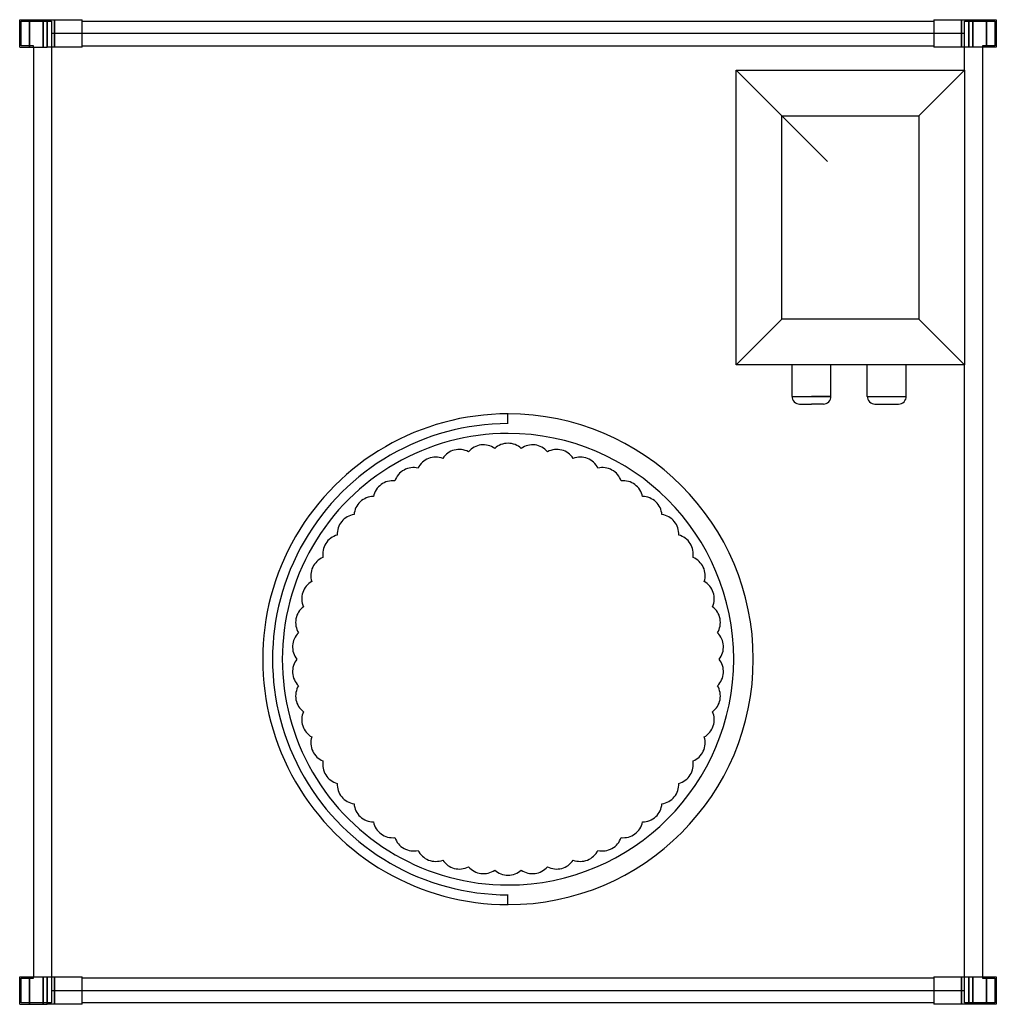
# Model space of a CAD drawing. Header units: millimetres. Extents: x -321 to 321, y -1 to 646.
import ezdxf

# ---------------------------------------------------------------- set-up
doc = ezdxf.new("R2010")
doc.units = ezdxf.units.MM
doc.layers.add('HIDDEN', color=7, linetype='Continuous')
doc.layers.add('THICK', color=7, linetype='Continuous')

msp = doc.modelspace()

# ---------------------------------------------------------------- linework, layer by layer
at = {"layer": 'HIDDEN'}
for p, q in [((-321, 646), (-321, 646)), ((-321, 646), (-321, 646)), ((-320, 645), (-300, 645)), ((-320, 628.88), (-320, 645)), ((-320, 645), (-320, 645)), ((-314.5, 627.88), (-314.5, 646)), ((-314.5, 646), (-314.5, 627.88)), ((-305.5, 646), (-305.5, 627.88)), ((-305.5, 627.88), (-305.5, 646)), ((-303, 646), (-303, 627.88)), ((-300, 645), (-300, 636.88)), ((-300, 645), (-300, 645)), ((-298.1, 646), (-298.1, 636.88)), ((-298.1, 636.88), (-298.1, 646)), ((-298.1, 646), (-298.1, 627.88)), ((-280, 646), (-280, 646)), ((-280, 646), (-280, 646)), ((-280, 645), (-280, 645)), ((-280, 645), (-280, 645)), ((280, 646), (280, 646)), ((280, 646), (280, 646)), ((280, 645), (280, 645)), ((280, 645), (280, 645)), ((298.1, 636.88), (298.1, 646)), ((298.1, 627.88), (298.1, 646)), ((298.1, 646), (298.1, 636.88)), ((300, 636.88), (300, 645)), ((300, 645), (320, 645)), ((300, 645), (300, 645)), ((303, 627.88), (303, 646)), ((305.5, 646), (305.5, 627.88)), ((305.5, 627.88), (305.5, 646)), ((314.5, 627.88), (314.5, 646)), ((314.5, 646), (314.5, 627.88)), ((320, 645), (320, 628.88)), ((320, 645), (320, 645)), ((321, 646), (321, 646)), ((321, 646), (321, 646)), ((-300, 636.88), (-300, 636.88)), ((-298.1, 636.88), (-300, 636.88)), ((-300, 636.88), (-300, 8.12)), ((-280.1, 636.88), (-298.1, 636.88)), ((-298.1, 627.88), (-298.1, 636.88)), ((-280, 636.88), (-280.1, 636.88)), ((-280, 636.88), (-280, 636.88)), ((280, 636.88), (-280, 636.88)), ((280.1, 636.88), (280, 636.88)), ((280, 636.88), (280, 636.88)), ((298.1, 636.88), (280.1, 636.88)), ((300, 636.88), (298.1, 636.88)), ((298.1, 636.88), (298.1, 627.88)), ((300, 636.88), (300, 636.88)), ((300, 612.75), (300, 636.88)), ((-321, 627.88), (-321, 627.88)), ((-321, 627.88), (-321, 627.88)), ((-312, 628.88), (-320, 628.88)), ((-320, 628.88), (-320, 628.88)), ((-312, 627.88), (-312, 628.88)), ((-312, 628.88), (-312, 628.88)), ((-312, 627.88), (-312, 627.88)), ((-312, 627.88), (-312, 627.88)), ((-300, 627.88), (-300, 627.88)), ((-280, 628.88), (-280, 628.88)), ((-280, 628.88), (-280, 628.88)), ((-280, 627.88), (-280, 627.88)), ((-280, 627.88), (-280, 627.88)), ((-280, 627.88), (-280, 627.88)), ((280, 628.88), (280, 628.88)), ((280, 628.88), (280, 628.88)), ((280, 627.88), (280, 627.88)), ((280, 627.88), (280, 627.88)), ((280, 627.88), (280, 627.88)), ((300, 627.88), (300, 627.88)), ((312, 628.88), (312, 627.88)), ((320, 628.88), (312, 628.88)), ((312, 628.88), (312, 628.88)), ((312, 627.88), (312, 627.88)), ((312, 627.88), (312, 627.88)), ((320, 628.88), (320, 628.88)), ((321, 627.88), (321, 627.88)), ((321, 627.88), (321, 627.88)), ((150, 612.75), (150, 612.75)), ((300, 612.75), (300, 612.75)), ((150, 419.25), (150, 419.25)), ((300, 8.12), (300, 419.25)), ((300, 419.25), (300, 419.25)), ((186.7, 398.45), (199.5, 398.45)), ((199.5, 398.45), (212.3, 398.45)), ((236.2, 398.45), (249, 398.45)), ((249, 398.45), (261.8, 398.45)), ((0, 387), (0, 387)), ((0, 380.55), (0, 387)), ((0, 380.55), (0, 380.55)), ((-8.71, 364.26), (-8.71, 364.26)), ((8.71, 364.26), (8.71, 364.26)), ((-42.89, 357.74), (-42.89, 357.74)), ((-26.01, 362.08), (-26.01, 362.08)), ((26.01, 362.08), (26.01, 362.08)), ((42.89, 357.74), (42.89, 357.74)), ((-59.09, 351.33), (-59.09, 351.33)), ((59.09, 351.33), (59.09, 351.33)), ((-74.36, 342.93), (-74.36, 342.93)), ((74.36, 342.93), (74.36, 342.93)), ((-88.47, 332.69), (-88.47, 332.69)), ((88.47, 332.69), (88.47, 332.69)), ((-101.17, 320.76), (-101.17, 320.76)), ((101.17, 320.76), (101.17, 320.76)), ((-112.28, 307.33), (-112.28, 307.33)), ((112.28, 307.33), (112.28, 307.33)), ((-121.62, 292.61), (-121.62, 292.61)), ((121.62, 292.61), (121.62, 292.61)), ((-129.04, 276.84), (-129.04, 276.84)), ((129.04, 276.84), (129.04, 276.84)), ((-134.43, 260.26), (-134.43, 260.26)), ((134.43, 260.26), (134.43, 260.26)), ((-137.69, 243.14), (-137.69, 243.14)), ((137.69, 243.14), (137.69, 243.14)), ((-138.79, 225.75), (-138.79, 225.75)), ((138.79, 225.75), (138.79, 225.75)), ((-137.69, 208.36), (-137.69, 208.36)), ((137.69, 208.36), (137.69, 208.36)), ((-134.43, 191.24), (-134.43, 191.24)), ((134.43, 191.24), (134.43, 191.24)), ((-129.04, 174.66), (-129.04, 174.66)), ((129.04, 174.66), (129.04, 174.66)), ((-121.62, 158.89), (-121.62, 158.89)), ((121.62, 158.89), (121.62, 158.89)), ((-112.28, 144.17), (-112.28, 144.17)), ((112.28, 144.17), (112.28, 144.17)), ((-101.17, 130.74), (-101.17, 130.74)), ((101.17, 130.74), (101.17, 130.74)), ((-88.47, 118.81), (-88.47, 118.81)), ((88.47, 118.81), (88.47, 118.81)), ((-74.36, 108.57), (-74.36, 108.57)), ((74.36, 108.57), (74.36, 108.57)), ((-59.09, 100.17), (-59.09, 100.17)), ((59.09, 100.17), (59.09, 100.17)), ((-42.89, 93.76), (-42.89, 93.76)), ((42.89, 93.76), (42.89, 93.76)), ((-26.01, 89.42), (-26.01, 89.42)), ((-8.71, 87.24), (-8.71, 87.24)), ((8.71, 87.24), (8.71, 87.24)), ((26.01, 89.42), (26.01, 89.42)), ((0, 70.95), (0, 70.95)), ((0, 64.5), (0, 70.95)), ((0, 64.5), (0, 64.5)), ((-321, 17.12), (-321, 17.12)), ((-321, 17.12), (-321, 17.12)), ((-320, 16.12), (-312, 16.12)), ((-320, 0), (-320, 16.12)), ((-320, 16.12), (-320, 16.12)), ((-314.5, -1), (-314.5, 17.12)), ((-314.5, 17.12), (-314.5, -1)), ((-312, 16.12), (-312, 17.12)), ((-312, 17.12), (-312, 17.12)), ((-312, 17.12), (-312, 17.12)), ((-312, 16.12), (-312, 16.12)), ((-305.5, -1), (-305.5, 17.12)), ((-305.5, 17.12), (-305.5, -1)), ((-303, 17.12), (-303, -1)), ((-300, 17.12), (-300, 17.12)), ((-298.1, 8.12), (-298.1, 17.12)), ((-298.1, 17.12), (-298.1, -1)), ((-280, 17.12), (-280, 17.12)), ((-280, 17.12), (-280, 17.12)), ((-280, 17.12), (-280, 17.12)), ((-280, 16.12), (-280, 16.12)), ((-280, 16.12), (-280, 16.12)), ((280, 17.12), (280, 17.12)), ((280, 17.12), (280, 17.12)), ((280, 17.12), (280, 17.12)), ((280, 16.12), (280, 16.12)), ((280, 16.12), (280, 16.12)), ((298.1, 17.12), (298.1, 8.12)), ((298.1, -1), (298.1, 17.12)), ((300, 17.12), (300, 17.12)), ((303, -1), (303, 17.12)), ((305.5, 17.12), (305.5, -1)), ((305.5, -1), (305.5, 17.12)), ((312, 17.12), (312, 17.12)), ((312, 17.12), (312, 16.12)), ((312, 17.12), (312, 17.12)), ((312, 16.12), (320, 16.12)), ((312, 16.12), (312, 16.12)), ((314.5, 17.12), (314.5, -1)), ((314.5, -1), (314.5, 17.12)), ((320, 16.12), (320, 0)), ((320, 16.12), (320, 16.12)), ((321, 17.12), (321, 17.12)), ((321, 17.12), (321, 17.12)), ((-300, 8.12), (-298.1, 8.12)), ((-300, 8.12), (-300, 8.12)), ((-300, 8.12), (-300, 0)), ((-298.1, 8.12), (-280.1, 8.12)), ((-298.1, 8.12), (-298.1, -1)), ((-298.1, -1), (-298.1, 8.12)), ((-280.1, 8.12), (-280, 8.12)), ((-280, 8.12), (280, 8.12)), ((-280, 8.12), (-280, 8.12)), ((280, 8.12), (280.1, 8.12)), ((280, 8.12), (280, 8.12)), ((280.1, 8.12), (298.1, 8.12)), ((298.1, 8.12), (298.1, -1)), ((298.1, 8.12), (300, 8.12)), ((298.1, -1), (298.1, 8.12)), ((300, 8.12), (300, 8.12)), ((300, 0), (300, 8.12)), ((-300, 0), (-320, 0)), ((-320, 0), (-320, 0)), ((-300, 0), (-300, 0)), ((-280, 0), (-280, 0)), ((-280, 0), (-280, 0)), ((-321, -1), (-321, -1)), ((-321, -1), (-321, -1)), ((-280, -1), (-280, -1)), ((-280, -1), (-280, -1)), ((280, 0), (280, 0)), ((280, 0), (280, 0)), ((280, -1), (280, -1)), ((280, -1), (280, -1)), ((320, 0), (300, 0)), ((300, 0), (300, 0)), ((320, 0), (320, 0)), ((321, -1), (321, -1)), ((321, -1), (321, -1))]:
    msp.add_line(p, q, dxfattribs=at)
for centre, radius, start, end in [((0, 225.75), 154.8, 89.99998, 270.00002), ((0, 225.75), 148.35, 89.99998, 270.00002), ((0, 225.75), 148.35, 270.00002, 89.99998), ((-32.08, 350.7), 12.9, 104.40001, 146.89572), ((-32.08, 350.7), 12.9, 61.90425, 104.40001), ((-16.17, 353.73), 12.9, 97.2, 139.69576), ((-16.17, 353.73), 12.9, 54.70423, 97.2), ((0, 354.75), 12.9, 89.99998, 132.49575), ((0, 354.75), 12.9, 47.50427, 89.99998), ((16.17, 353.73), 12.9, 82.80002, 125.29573), ((16.17, 353.73), 12.9, 40.30426, 82.80002), ((32.08, 350.7), 12.9, 75.6, 118.09571), ((32.08, 350.7), 12.9, 33.10424, 75.6), ((-47.49, 345.69), 12.9, 111.59997, 154.09574), ((-47.49, 345.69), 12.9, 69.10427, 111.59997), ((47.49, 345.69), 12.9, 68.39999, 110.89575), ((47.49, 345.69), 12.9, 25.90428, 68.39999), ((-62.15, 338.79), 12.9, 118.79999, 161.29576), ((-62.15, 338.79), 12.9, 76.30428, 118.79999), ((62.15, 338.79), 12.9, 61.20003, 103.69574), ((62.15, 338.79), 12.9, 18.70426, 61.20003), ((-75.82, 330.11), 12.9, 83.50424, 126.00001), ((75.82, 330.11), 12.9, 54.00001, 96.49572), ((-75.82, 330.11), 12.9, 126.00001, 168.49571), ((75.82, 330.11), 12.9, 11.50425, 54.00001), ((-88.31, 319.79), 12.9, 90.70426, 133.20003), ((88.31, 319.79), 12.9, 46.79999, 89.29576), ((-88.31, 319.79), 12.9, 133.20003, 175.69573), ((88.31, 319.79), 12.9, 4.30429, 46.79999), ((-99.4, 307.98), 12.9, 97.90428, 140.39998), ((99.4, 307.98), 12.9, 39.59998, 82.09574), ((-99.4, 307.98), 12.9, 140.39998, 182.89577), ((99.4, 307.98), 12.9, 357.10427, 39.59998), ((-108.92, 294.87), 12.9, 105.10424, 147.6), ((108.92, 294.87), 12.9, 32.40002, 74.89573), ((-108.92, 294.87), 12.9, 147.6, 190.09573), ((108.92, 294.87), 12.9, 349.90425, 32.40002), ((-116.72, 280.68), 12.9, 112.30425, 154.80002), ((116.72, 280.68), 12.9, 25.2, 67.69577), ((-116.72, 280.68), 12.9, 154.80002, 197.29574), ((116.72, 280.68), 12.9, 342.70424, 25.2), ((-122.69, 265.61), 12.9, 119.50427, 161.99998), ((122.69, 265.61), 12.9, 17.99998, 60.49575), ((-122.69, 265.61), 12.9, 161.99998, 204.49576), ((122.69, 265.61), 12.9, 335.50428, 17.99998), ((-126.72, 249.92), 12.9, 126.70423, 169.19999), ((126.72, 249.92), 12.9, 10.80003, 53.29573), ((-126.72, 249.92), 12.9, 169.19999, 211.69572), ((126.72, 249.92), 12.9, 328.30426, 10.80003), ((-128.75, 233.85), 12.9, 133.90425, 176.40001), ((128.75, 233.85), 12.9, 3.60001, 46.09572), ((-128.75, 233.85), 12.9, 176.40001, 218.89574), ((128.75, 233.85), 12.9, 321.10424, 3.60001), ((-128.75, 217.65), 12.9, 141.10426, 183.59999), ((128.75, 217.65), 12.9, 356.39999, 38.89576), ((-128.75, 217.65), 12.9, 183.59999, 226.09575), ((128.75, 217.65), 12.9, 313.90428, 356.39999), ((-126.72, 201.58), 12.9, 148.30428, 190.80001), ((126.72, 201.58), 12.9, 349.19997, 31.69574), ((-126.72, 201.58), 12.9, 190.80001, 233.29577), ((126.72, 201.58), 12.9, 306.70427, 349.19997), ((-122.69, 185.89), 12.9, 155.50424, 198.00002), ((122.69, 185.89), 12.9, 342.00002, 24.49572), ((-122.69, 185.89), 12.9, 198.00002, 240.49573), ((122.69, 185.89), 12.9, 299.50425, 342.00002), ((-116.72, 170.82), 12.9, 162.70426, 205.19998), ((116.72, 170.82), 12.9, 334.8, 17.29576), ((-116.72, 170.82), 12.9, 205.19998, 247.69575), ((116.72, 170.82), 12.9, 292.30423, 334.8), ((-108.92, 156.63), 12.9, 169.90427, 212.4), ((108.92, 156.63), 12.9, 327.59998, 10.09575), ((-108.92, 156.63), 12.9, 212.4, 254.89576), ((108.92, 156.63), 12.9, 285.10427, 327.59998), ((-99.4, 143.52), 12.9, 177.10423, 219.60002), ((99.4, 143.52), 12.9, 320.40002, 2.89573), ((-99.4, 143.52), 12.9, 219.60002, 262.09572), ((-88.31, 131.71), 12.9, 184.30427, 226.79997), ((88.31, 131.71), 12.9, 313.20001, 355.69571), ((99.4, 143.52), 12.9, 277.90426, 320.40002), ((-88.31, 131.71), 12.9, 226.79997, 269.29574), ((-75.82, 121.39), 12.9, 191.50429, 233.99999), ((75.82, 121.39), 12.9, 305.99999, 348.49575), ((88.31, 131.71), 12.9, 270.70424, 313.20001), ((-75.82, 121.39), 12.9, 233.99999, 276.49576), ((75.82, 121.39), 12.9, 263.50428, 305.99999), ((-62.15, 112.71), 12.9, 198.70424, 241.20001), ((62.15, 112.71), 12.9, 298.79997, 341.29574), ((-62.15, 112.71), 12.9, 241.20001, 283.69572), ((-47.49, 105.81), 12.9, 205.90426, 248.40003), ((47.49, 105.81), 12.9, 291.60001, 334.09572), ((62.15, 112.71), 12.9, 256.30426, 298.79997), ((-47.49, 105.81), 12.9, 248.40003, 290.89573), ((-32.08, 100.8), 12.9, 213.10428, 255.59999), ((32.08, 100.8), 12.9, 284.4, 326.89576), ((47.49, 105.81), 12.9, 249.10425, 291.60001), ((-32.08, 100.8), 12.9, 255.59999, 298.09575), ((-16.17, 97.77), 12.9, 220.30424, 262.8), ((-16.17, 97.77), 12.9, 262.8, 305.29577), ((0, 96.75), 12.9, 227.50425, 270.00002), ((0, 96.75), 12.9, 270.00002, 312.49573), ((16.17, 97.77), 12.9, 234.70427, 277.19998), ((16.17, 97.77), 12.9, 277.19998, 319.69574), ((32.08, 100.8), 12.9, 241.90429, 284.4)]:
    msp.add_arc(centre, radius, start, end, dxfattribs=at)
at = {"layer": 'THICK'}
for p, q in [((-321, 627.88), (-321, 646)), ((-321, 646), (-303, 646)), ((-303, 627.88), (-303, 646)), ((-303, 646), (-280, 646)), ((-280, 627.88), (-280, 646)), ((-280, 645), (280, 645)), ((280, 646), (280, 627.88)), ((280, 646), (303, 646)), ((303, 646), (321, 646)), ((303, 646), (303, 627.88)), ((321, 646), (321, 627.88)), ((-321, 627.88), (-303, 627.88)), ((-312, 627.88), (-312, 17.12)), ((-280, 627.88), (-303, 627.88)), ((-280, 628.88), (280, 628.88)), ((303, 627.88), (280, 627.88)), ((321, 627.88), (303, 627.88)), ((312, 627.88), (312, 17.12)), ((150, 419.25), (150, 612.75)), ((150, 612.75), (210, 552.75)), ((150, 612.75), (300, 612.75)), ((300, 612.75), (270, 582.75)), ((300, 612.75), (300, 419.25)), ((180, 449.25), (180, 582.75)), ((180, 582.75), (270, 582.75)), ((270, 582.75), (270, 449.25)), ((150, 419.25), (180, 449.25)), ((270, 449.25), (180, 449.25)), ((270, 449.25), (300, 419.25)), ((300, 419.25), (150, 419.25)), ((186.7, 398.45), (186.7, 419.25)), ((212.3, 398.45), (212.3, 419.25)), ((236.2, 398.45), (236.2, 419.25)), ((261.8, 398.45), (261.8, 419.25)), ((186.7, 398.45), (199.5, 398.45)), ((212.3, 398.45), (199.5, 398.45)), ((236.2, 398.45), (249, 398.45)), ((249, 398.45), (261.8, 398.45)), ((191.7, 393.45), (199.5, 393.45)), ((207.3, 393.45), (199.5, 393.45)), ((241.2, 393.45), (249, 393.45)), ((249, 393.45), (256.8, 393.45)), ((-321, 17.12), (-303, 17.12)), ((-321, -1), (-321, 17.12)), ((-303, 17.12), (-280, 17.12)), ((-303, -1), (-303, 17.12)), ((-280, -1), (-280, 17.12)), ((280, 16.12), (-280, 16.12)), ((280, 17.12), (280, -1)), ((280, 17.12), (303, 17.12)), ((303, 17.12), (321, 17.12)), ((303, 17.12), (303, -1)), ((321, 17.12), (321, -1)), ((280, 0), (-280, 0)), ((-321, -1), (-303, -1)), ((-280, -1), (-303, -1)), ((303, -1), (280, -1)), ((321, -1), (303, -1))]:
    msp.add_line(p, q, dxfattribs=at)
for centre, radius, start, end in [((191.7, 398.45), 5, 179.99985, 269.99996), ((207.3, 398.45), 5, 270.00002, 0.00011), ((241.2, 398.45), 5, 179.99985, 269.99996), ((256.8, 398.45), 5, 269.99985, 0.00011), ((0, 225.75), 161.25, 89.99998, 270.00002), ((0, 225.75), 161.25, 270.00002, 89.99998)]:
    msp.add_arc(centre, radius, start, end, dxfattribs=at)

doc.saveas('drawing.dxf')
